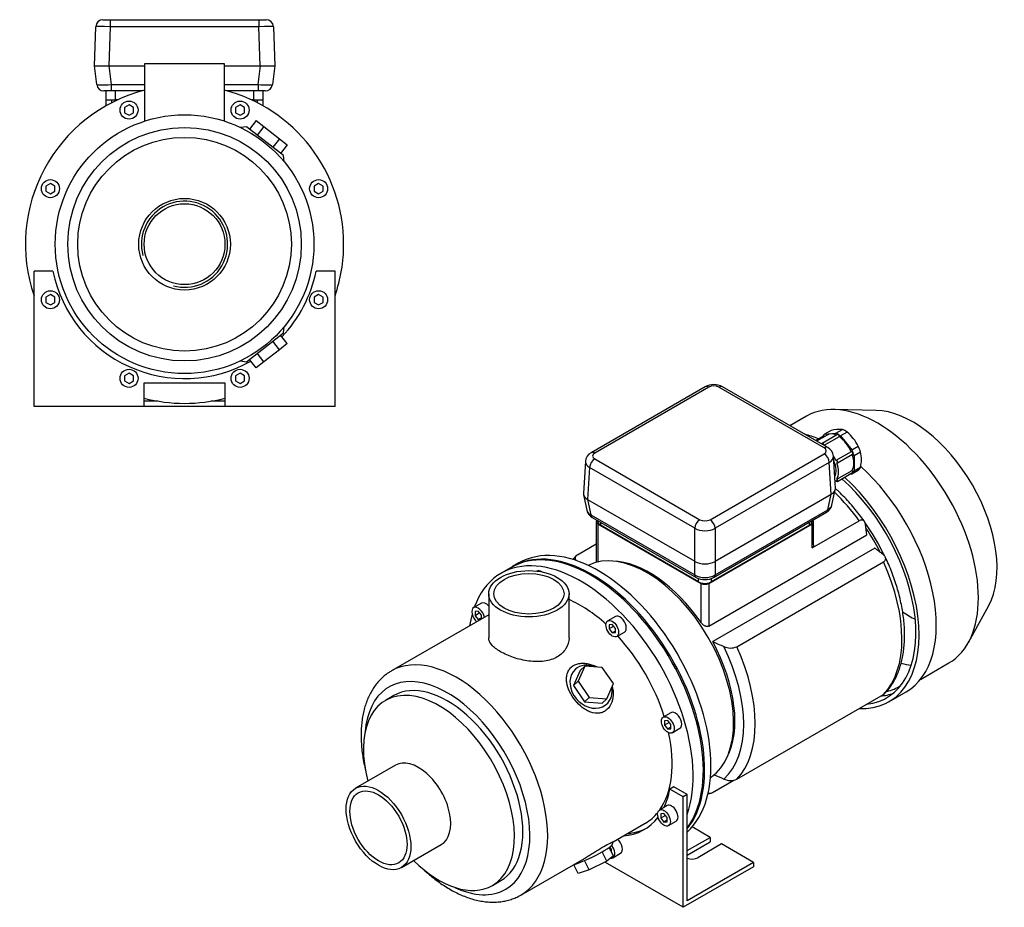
# Model space of a CAD drawing. Header units: millimetres. Extents: x 116 to 1178, y 12 to 768.
# Tile 2 of 2: x 632 to 1178, y 12 to 505. Entities that reach past the tile are written whole.
import ezdxf

# ---------------------------------------------------------------- set-up
doc = ezdxf.new("R2010")
doc.units = ezdxf.units.MM
for name, color, linetype in [('BASETTA_MEC_80-9', 7, 'Continuous'), ('CARCASSA_MEC_80', 7, 'Continuous'), ('COPRIVENTOLA_MEC', 7, 'Continuous'), ('CORPO_MH_9_[2-3]', 7, 'Continuous'), ('FLANGIA_MOTORE_T', 7, 'Continuous'), ('GHIERA_PG13_5_CO', 7, 'Continuous'), ('STAFFA_3-5-9_INT', 7, 'Continuous')]:
    doc.layers.add(name, color=color, linetype=linetype)

# ---------------------------------------------------------------- blocks, each defined once
blk = doc.blocks.new('SE')
at = {"layer": 'BASETTA_MEC_80-9', "color": 7, "linetype": 'Continuous'}
for p, q in [((1012.08, 300.93), (948.8, 264.4)), ((1014.08, 300.74), (950.8, 264.2)), ((1078.07, 267.06), (1019.73, 300.74)), ((1080.07, 267.25), (1021.73, 300.93)), ((1014.78, 227.25), (1078.07, 263.79)), ((1084.31, 244.65), (1083.23, 262.48)), ((945.63, 259.62), (944.56, 241.79)), ((950.8, 260.93), (1009.13, 227.25)), ((1080.9, 259.01), (1017.61, 222.47)), ((1081.97, 241.34), (1080.9, 259.01)), ((947.97, 256.15), (946.9, 238.48)), ((1006.3, 222.47), (947.97, 256.15)), ((944.61, 241.08), (946.44, 232.47)), ((1017.61, 204.18), (1081.97, 241.34)), ((1080.18, 232.8), (1082, 241.36)), ((1082.43, 235.33), (1084.26, 243.93)), ((946.86, 238.5), (948.68, 229.94)), ((946.9, 238.48), (1006.3, 204.18)), ((948.68, 229.94), (1006.34, 196.65)), ((1016.77, 195.21), (1079.38, 231.35)), ((1017.57, 196.65), (1080.18, 232.8)), ((949.49, 228.5), (1007.15, 195.21)), ((952.51, 226.75), (952.51, 226.23)), ((953.98, 225.91), (953.98, 224.19)), ((1008.42, 192.76), (953.98, 224.19)), ((1069.94, 224.19), (1015.49, 192.76)), ((1069.94, 224.19), (1069.94, 225.91)), ((1071.41, 226.23), (1071.41, 226.75)), ((1006.3, 204.18), (1006.3, 222.47)), ((1017.61, 222.47), (1017.61, 204.18)), ((1006.34, 196.65), (1006.34, 204.16)), ((1017.57, 204.16), (1017.57, 196.65)), ((1008.42, 192.76), (1008.42, 194.64)), ((1015.49, 194.63), (1015.49, 192.76))]:
    blk.add_line(p, q, dxfattribs=at)
for centre, radius, start, end in [((1016.91, 291.95), 10.2, 61.7475, 118.2525), ((951.54, 259.17), 5.9, 117.7394, 175.7811), ((1077.34, 262.05), 5.88, 4.1388, 62.3012), ((1076.6, 236.59), 5.93, 297.8773, 347.7032), ((952.25, 233.73), 5.92, 192.2812, 242.1613), ((1011.96, 204.13), 10.13, 241.6826, 298.3174)]:
    blk.add_arc(centre, radius, start, end, dxfattribs=at)
for centre, major_axis, ratio, start_param, end_param in [((1014.08, 297.47), (2, -3.46), 0.57735, 2.356194, 3.141593), ((1016.91, 299.1), (4, 0), 0.578054, 0.786007, 2.355586), ((1019.73, 297.47), (-2, -3.46), 0.57735, 3.141593, 3.926991), ((950.8, 260.93), (2, -3.46), 0.57735, 2.356194, 3.14187), ((953.63, 262.57), (4, 0), 0.576647, 2.356803, 3.926382), ((1078.07, 263.79), (-2, -3.46), 0.57735, 3.141988, 3.926991), ((1075.24, 265.42), (-4, 0), 0.576647, 2.356803, 3.926382), ((1078.07, 260.53), (2, -3.46), 0.57735, 0.820305, 2.356194), ((1075.24, 262.16), (-8, -0.24), 0.576999, 2.339382, 3.158416), ((953.63, 259.3), (8, -0.24), 0.576999, 3.125293, 3.943803), ((950.8, 257.67), (2, 3.46), 0.57735, 0.785398, 2.321288), ((952.59, 242.03), (8.03, 0.6), 0.572756, 3.063966, 3.876802), ((1076.28, 244.89), (-8.03, 0.6), 0.572756, 2.406383, 3.219219), ((1074.48, 236.44), (-7.99, 0.83), 0.573109, 2.423363, 3.080945), ((954.38, 233.58), (7.99, 0.83), 0.573109, 3.20224, 3.859822), ((951.49, 231.96), (2, 3.46), 0.57735, 2.478368, 3.141593), ((1077.38, 234.82), (-2, 3.46), 0.57735, 3.141593, 3.804818), ((957.51, 226.23), (5, 0), 0.57735, 3.141593, 3.926991), ((1009.13, 223.99), (2, 3.46), 0.57735, 0.785398, 2.321288), ((1011.96, 228.89), (-4, 0), 0.578054, 0.786007, 2.355586), ((1014.78, 223.99), (-2, 3.46), 0.57735, 3.961897, 5.497787), ((1066.41, 226.23), (-5, 0), 0.57735, 2.356194, 3.141593), ((1011.96, 225.62), (8, 0), 0.557214, 3.9276, 5.497178), ((1011.96, 207.75), (-8, 0), 0.630132, 0.792825, 2.348768), ((1011.96, 200.34), (-8, 0), 0.647258, 0.792825, 2.348768), ((1009.15, 198.67), (2, 3.46), 0.57735, 2.478368, 3.142389), ((1014.77, 198.67), (-2, 3.46), 0.57735, 3.140946, 3.804818), ((1011.96, 194.8), (5, 0), 0.57735, 3.926991, 5.497787)]:
    blk.add_ellipse(centre, major_axis=major_axis, ratio=ratio, start_param=start_param, end_param=end_param, dxfattribs=at)
for points in [[(1082, 241.36), (1081.98, 241.35), (1081.97, 241.34)], [(946.9, 238.48), (946.88, 238.49), (946.86, 238.5)], [(1006.34, 204.16), (1006.32, 204.17), (1006.3, 204.18)], [(1017.61, 204.18), (1017.59, 204.17), (1017.57, 204.16)]]:
    blk.add_open_spline(points, degree=2, dxfattribs=at)
at = {"layer": 'CARCASSA_MEC_80', "color": 7, "linetype": 'Continuous'}
for p, q in [((951.68, 226.23), (951.68, 203.61)), ((952.56, 225.01), (1009.84, 191.94)), ((952.56, 225.01), (952.56, 203.82)), ((1014.08, 191.94), (1071.35, 225.01)), ((1071.35, 211.56), (1097.55, 226.69)), ((1071.35, 211.56), (1071.35, 225.01)), ((1072.23, 213.28), (1072.23, 226.23)), ((1014.08, 168.23), (1101.76, 218.85)), ((941.23, 207.84), (951.68, 213.87)), ((1106.1, 211.48), (1016.3, 159.63)), ((1029.59, 156.82), (1110.97, 203.8)), ((1009.84, 170.2), (1009.84, 191.94)), ((1014.08, 191.94), (1014.08, 168.23)), ((1029.59, 83.34), (1110.97, 130.32)), ((1016.17, 75.95), (1028.03, 82.8))]:
    blk.add_line(p, q, dxfattribs=at)
for centre, radius, start, end in [((312.69, 120.5), 795.18, 7.10446, 7.51871), ((658.19, -384.85), 745.81, 52.63707, 53.08951), ((1467.4, 1176.14), 1112.1, 246.06954, 246.41619), ((1026.14, 164.75), 8.65, 244.8351, 293.5594), ((1467.4, 1102.65), 1112.1, 246.11503, 246.41619), ((1026.14, 91.24), 8.62, 244.7509, 293.6436)]:
    blk.add_arc(centre, radius, start, end, dxfattribs=at)
for centre, major_axis, start_param, end_param in [((1066.79, 192.57), (-38.5, 66.68), 4.897433, 5.177689), ((954.68, 226.23), (3, 0), 2.660527, 3.926991), ((1069.23, 226.23), (-3, 0), 2.356194, 3.622658), ((1074.54, 197.04), (-32.5, 56.29), 4.564895, 4.889845), ((1072.42, 195.82), (-33.5, 58.02), 4.613278, 4.840274), ((981.2, 143.15), (-33.5, 58.02), 4.848677, 5.941491), ((1066.79, 192.57), (38.5, -66.68), 0.161239, 1.409558), ((1011.96, 193.16), (-3, 0), 0.785398, 2.356194), ((981.2, 143.15), (33.5, -58.02), 0.341695, 1.521821), ((981.93, 143.58), (36.43, -63.11), 0.11977, 1.451026), ((985.41, 145.59), (38.5, -66.68), 0.161239, 1.409558)]:
    blk.add_ellipse(centre, major_axis=major_axis, ratio=0.57735, start_param=start_param, end_param=end_param, dxfattribs=at)
for points, knots in [([(1100.42, 226.26), (1100.35, 226.36), (1099.45, 227.64), (1097.48, 230.25), (1094.68, 233.75), (1091.73, 237.13), (1088.71, 240.35), (1086.22, 242.8), (1084.74, 244.17), (1084.31, 244.56)], [0, 0, 0, 0, 0.0039802, 0.0538507, 0.1037483, 0.1536769, 0.2036434, 0.2536545, 0.2740176, 0.2740176, 0.2740176, 0.2740176]), ([(1101.03, 224.55), (1100.96, 225.04), (1100.85, 225.47), (1100.58, 226.03), (1100.47, 226.21), (1100.23, 226.51), (1100.09, 226.65), (1099.79, 226.86), (1099.62, 226.95), (1099.27, 227.06), (1099.07, 227.09), (1098.77, 227.09), (1098.66, 227.08), (1098.45, 227.04), (1098.34, 227.02), (1098.01, 226.92), (1097.78, 226.82), (1097.55, 226.69)], [0, 0, 0, 0, 0.25, 0.25, 0.375, 0.375, 0.5, 0.5, 0.625, 0.625, 0.75, 0.75, 0.8125, 0.8125, 0.875, 0.875, 1, 1, 1, 1]), ([(1072.23, 213.27), (1072.23, 213.13), (1072.22, 212.98), (1072.17, 212.66), (1072.12, 212.49), (1071.97, 212.17), (1071.88, 212.02), (1071.65, 211.77), (1071.51, 211.65), (1071.35, 211.56)], [0.5278319, 0.5278319, 0.5278319, 0.5278319, 0.625, 0.625, 0.75, 0.75, 0.875, 0.875, 1, 1, 1, 1]), ([(941.23, 207.84), (941, 207.7), (940.8, 207.56), (940.46, 207.24), (940.33, 207.06), (940.12, 206.71), (940.05, 206.53), (939.98, 206.15), (939.97, 205.97), (940.02, 205.59), (940.07, 205.41), (940.22, 205.04), (940.32, 204.86), (940.5, 204.61), (940.56, 204.53), (940.62, 204.45)], [0, 0, 0, 0, 0.125, 0.125, 0.25, 0.25, 0.375, 0.375, 0.5, 0.5, 0.625, 0.625, 0.75, 0.75, 0.8079904, 0.8079904, 0.8079904, 0.8079904]), ([(1110.97, 203.8), (1111.2, 203.94), (1111.4, 204.08), (1111.74, 204.4), (1111.87, 204.57), (1112.08, 204.93), (1112.15, 205.11), (1112.22, 205.49), (1112.23, 205.67), (1112.18, 206.05), (1112.13, 206.23), (1111.98, 206.6), (1111.88, 206.77), (1111.64, 207.12), (1111.5, 207.29), (1111.17, 207.62), (1110.99, 207.77), (1110.8, 207.92)], [0, 0, 0, 0, 0.125, 0.125, 0.25, 0.25, 0.375, 0.375, 0.5, 0.5, 0.625, 0.625, 0.75, 0.75, 0.875, 0.875, 1, 1, 1, 1]), ([(940.59, 207.32), (940.05, 206.76), (939.43, 206.12), (938.82, 205.4), (938.65, 205.2)], [0, 0, 0, 0, 0.03326169, 0.04529705, 0.04529705, 0.04529705, 0.04529705]), ([(1111.61, 130.83), (1112.15, 131.39), (1113.23, 132.51), (1114.91, 134.69), (1116.54, 137.21), (1118.01, 139.95), (1119.28, 142.89), (1120.36, 146.01), (1121.24, 149.3), (1121.92, 152.76), (1122.4, 156.36), (1122.67, 160.09), (1122.73, 163.93), (1122.59, 167.88), (1122.24, 171.91), (1121.69, 176.01), (1120.94, 180.17), (1120, 184.36), (1118.87, 188.59), (1117.55, 192.82), (1116.05, 197.06), (1114.39, 201.23), (1112.97, 204.5), (1112.18, 206.14), (1111.98, 206.55)], [0, 0, 0, 0, 0.033332, 0.079113, 0.125254, 0.171797, 0.218745, 0.266066, 0.313703, 0.361587, 0.409648, 0.457822, 0.506056, 0.554308, 0.602545, 0.650752, 0.69892, 0.747045, 0.795127, 0.84317, 0.891177, 0.939153, 0.987106, 1, 1, 1, 1]), ([(1014.08, 168.23), (1013.92, 168.13), (1013.74, 168.07), (1013.37, 168), (1013.17, 168), (1012.77, 168.04), (1012.57, 168.09), (1012.17, 168.22), (1011.98, 168.31), (1011.59, 168.51), (1011.41, 168.63), (1011.05, 168.89), (1010.88, 169.03), (1010.55, 169.33), (1010.39, 169.5), (1010.1, 169.84), (1009.96, 170.01), (1009.84, 170.2)], [0, 0, 0, 0, 0.125, 0.125, 0.25, 0.25, 0.375, 0.375, 0.5, 0.5, 0.625, 0.625, 0.75, 0.75, 0.875, 0.875, 1, 1, 1, 1]), ([(1111.64, 130.83), (1111.62, 130.81), (1111.6, 130.78), (1111.4, 130.6), (1111.2, 130.45), (1110.97, 130.32)], [0.8568969, 0.8568969, 0.8568969, 0.8568969, 0.875, 0.875, 1, 1, 1, 1]), ([(1013.73, 75.91), (1013.75, 75.9), (1013.76, 75.89), (1013.93, 75.77), (1014.09, 75.69), (1014.45, 75.57), (1014.65, 75.54), (1014.95, 75.55), (1015.06, 75.56), (1015.27, 75.59), (1015.38, 75.62), (1015.71, 75.72), (1015.94, 75.82), (1016.17, 75.95)], [0.4885531, 0.4885531, 0.4885531, 0.4885531, 0.5, 0.5, 0.625, 0.625, 0.75, 0.75, 0.8125, 0.8125, 0.875, 0.875, 1, 1, 1, 1])]:
    blk.add_open_spline(points, degree=3, knots=knots, dxfattribs=at)
blk.add_open_spline([(1013.67, 75.3), (1014.19, 75.39), (1014.72, 75.49), (1015.3, 75.61)], degree=3, dxfattribs=at)
at = {"layer": 'COPRIVENTOLA_MEC', "color": 7, "linetype": 'Continuous'}
for p, q in [((1068.27, 284.65), (1059.11, 279.36)), ((1106.89, 287.86), (1083.5, 288.34)), ((1158.09, 159.16), (1169.36, 179.65)), ((1131.47, 138.69), (1147.27, 147.81)), ((1113.98, 126.28), (1123.52, 131.79))]:
    blk.add_line(p, q, dxfattribs=at)
for centre, major_axis, start_param, end_param in [((1107.77, 216.23), (-39.5, 68.42), 3.141593, 6.283185), ((1127.22, 227.46), (-33.09, 57.31), 3.477609, 5.947168), ((1083.02, 201.94), (-40.5, 70.15), -0.643575, -0.508007), ((1083.02, 201.94), (-40.5, 70.15), 3.141593, 5.226289), ((1073.48, 196.43), (-39.25, 67.98), 2.888604, 5.234492), ((1073.48, 196.43), (-40.5, 70.15), 2.78844, 5.216823), ((1125.45, 226.44), (-32.29, 55.93), -4.011109, -3.857659), ((1107.38, 216), (-38.25, 66.25), -3.675461, -3.567659), ((1081.25, 200.92), (-38.25, 66.25), 2.979884, 3.170167), ((1081.25, 200.92), (-39.25, 67.98), 2.888604, 3.042345)]:
    blk.add_ellipse(centre, major_axis=major_axis, ratio=0.57735, start_param=start_param, end_param=end_param, dxfattribs=at)
at = {"layer": 'CORPO_MH_9_[2-3]', "color": 7, "linetype": 'Continuous'}
for p, q in [((904.55, 200.8), (898.89, 197.53)), ((892.06, 186.18), (892.06, 161.69)), ((936.56, 161.69), (936.56, 186.18)), ((887.93, 180.95), (883.68, 178.5)), ((886.18, 176.53), (884.42, 176.37)), ((884.42, 176.37), (884.42, 174.02)), ((887, 175.51), (884.42, 174.02)), ((887.95, 174.33), (886.18, 176.53)), ((892.06, 174.54), (838.13, 143.4)), ((884.42, 174.02), (886.18, 171.82)), ((887.95, 172.84), (886.18, 171.82)), ((886.18, 171.82), (887.56, 171.94)), ((887.95, 172.17), (887.95, 174.33)), ((962.3, 173.59), (958.06, 171.14)), ((960.56, 169.16), (958.79, 169.01)), ((958.79, 169.01), (958.79, 166.65)), ((961.38, 168.14), (958.79, 166.65)), ((958.79, 166.65), (960.56, 164.45)), ((962.32, 166.96), (960.56, 169.16)), ((962.32, 165.47), (960.56, 164.45)), ((960.56, 164.45), (962.32, 164.61)), ((962.32, 164.61), (962.32, 166.96)), ((963.06, 162.48), (967.3, 164.93)), ((942.66, 143.67), (938.99, 135.27)), ((945.27, 146.03), (941.61, 137.63)), ((945.27, 146.03), (942.66, 143.67)), ((955.04, 145.38), (945.27, 146.03)), ((961.15, 136.34), (955.04, 145.38)), ((941.61, 137.63), (938.99, 135.27)), ((941.61, 137.63), (947.72, 128.58)), ((938.99, 135.27), (945.11, 126.23)), ((957.49, 127.94), (961.15, 136.34)), ((839.43, 129.72), (834.79, 127.04)), ((947.72, 128.58), (945.11, 126.23)), ((945.11, 126.23), (954.88, 125.59)), ((947.72, 128.58), (957.49, 127.94)), ((957.49, 127.94), (954.88, 125.59)), ((993.1, 120.23), (988.86, 117.78)), ((991.36, 115.81), (989.59, 115.65)), ((989.59, 115.65), (989.59, 113.29)), ((992.18, 114.79), (989.59, 113.29)), ((993.13, 113.61), (991.36, 115.81)), ((989.59, 113.29), (991.36, 111.09)), ((993.13, 112.11), (991.36, 111.09)), ((991.36, 111.09), (993.13, 111.25)), ((993.13, 111.25), (993.13, 113.61)), ((993.86, 109.12), (998.1, 111.57)), ((840.29, 91.13), (818.17, 78.36)), ((961.06, 48.68), (978.89, 58.97)), ((843.57, 34.36), (865.69, 47.13)), ((961.15, 40.84), (958.89, 45.48)), ((960.46, 46.88), (961.09, 48.67)), ((909.88, 19.13), (945.1, 39.46)), ((947.72, 33.08), (945.2, 38.26)), ((957.49, 37.95), (954.98, 43.11)), ((961.15, 40.84), (957.49, 37.95)), ((941.61, 31.1), (939.26, 35.93)), ((947.72, 33.08), (941.61, 31.1)), ((957.49, 37.95), (947.72, 33.08)), ((894.04, 24.42), (898.68, 27.09))]:
    blk.add_line(p, q, dxfattribs=at)
for centre, major_axis, ratio, start_param, end_param in [((948.67, 124.37), (44.13, -76.43), 0.57735, 0.241164, 3.141593), ((943.02, 121.11), (44.13, -76.43), 0.57735, 0.45581, 3.593987), ((921.23, 194.41), (2.5, -4.33), 0.57735, 2.288708, 3.141593), ((890.43, 176.62), (2.5, -4.33), 0.57735, 1.876836, 3.141593), ((943.02, 121.11), (35.88, -62.14), 0.57735, 2.076031, 2.48384), ((943.02, 121.11), (44.13, -76.43), 0.57735, 3.660226, 3.763049), ((886.18, 174.17), (-2.5, 4.33), 0.57735, 0, 2.122878), ((886.18, 174.17), (-2.5, 4.33), 0.57735, 4.160308, 6.283185), ((964.8, 169.26), (2.5, -4.33), 0.57735, 0, 3.141593), ((943.02, 121.11), (35.88, -62.14), 0.57735, 1.202887, 1.938706), ((874, 81.26), (-35.88, 62.14), 0.57735, 3.140769, 6.283185), ((869.05, 78.41), (32.38, -56.08), 0.57735, 0, 3.835482), ((874, 81.26), (-35.88, 62.14), 0.57735, 0, 0.000067), ((948.77, 134.63), (-8.7, 9.66), 0.810411, 0, 4.056698), ((948.77, 134.63), (-8.7, 9.66), 0.810411, 5.253429, 6.283185), ((869.05, 78.41), (29.63, -51.31), 0.57735, 0, 3.141593), ((864.42, 75.73), (29.62, -51.31), 0.57735, 0, 4.269345), ((995.6, 115.9), (2.5, -4.33), 0.57735, 0, 3.141593), ((943.02, 121.11), (35.88, -62.14), 0.57735, 0.25816, 1.065562), ((852.99, 69.13), (12.7, -22), 0.57735, 0, 3.141593), ((943.02, 121.11), (35.88, -62.14), 0.57735, 0, 0.21901), ((948.77, 41.34), (11.69, 5.69), 0.099506, 3.627919, 6.183016), ((864.42, 75.73), (29.62, -51.31), 0.57735, 5.155433, 6.283185), ((869.05, 78.41), (32.38, -56.08), 0.57735, 5.589296, 6.283185)]:
    blk.add_ellipse(centre, major_axis=major_axis, ratio=ratio, start_param=start_param, end_param=end_param, dxfattribs=at)
for centre, major_axis in [((914.31, 186.18), (-22.25, 0)), ((914.31, 186.18), (-19.48, 0)), ((960.56, 166.81), (-2.5, 4.33)), ((991.36, 113.45), (-2.5, 4.33)), ((830.87, 56.36), (12.7, -22)), ((830.87, 56.36), (-11.21, 19.42))]:
    blk.add_ellipse(centre, major_axis=major_axis, ratio=0.57735, dxfattribs=at)
for points, knots in [([(936.56, 161.69), (936.56, 161.69), (936.56, 161.69), (936.56, 159.65), (935.98, 157.59), (934.33, 154.86), (933.63, 154), (932.01, 152.44), (931.08, 151.75), (929.02, 150.55), (927.86, 150.05), (925.44, 149.26), (924.15, 148.98), (920.09, 148.42), (917.21, 148.47), (912.86, 149.03), (911.42, 149.3), (908.58, 149.97), (907.17, 150.37), (904.48, 151.27), (903.2, 151.77), (900.76, 152.85), (899.61, 153.43), (896.52, 155.22), (894.85, 156.51), (893.19, 158.44), (892.76, 159.1), (892.2, 160.39), (892.06, 161.04), (892.06, 161.69), (892.06, 161.69), (892.06, 161.69)], [0.1249711, 0.1249711, 0.1249711, 0.1249711, 0.125, 0.125, 0.1875, 0.1875, 0.21875, 0.21875, 0.25, 0.25, 0.28125, 0.28125, 0.3125, 0.3125, 0.375, 0.375, 0.40625, 0.40625, 0.4375, 0.4375, 0.46875, 0.46875, 0.5, 0.5, 0.5625, 0.5625, 0.59375, 0.59375, 0.625, 0.625, 0.6250739, 0.6250739, 0.6250739, 0.6250739]), ([(957.63, 121.92), (957.03, 121.38), (956.38, 120.96), (954.97, 120.31), (954.21, 120.09), (951.88, 119.76), (950.22, 119.98), (947.8, 120.82), (946.99, 121.19), (945.43, 122.06), (944.67, 122.57), (942.45, 124.27), (941.1, 125.62), (938.69, 128.63), (937.69, 130.24), (936.11, 133.6), (935.57, 135.29), (935.18, 137.79), (935.13, 138.6), (935.19, 140.18), (935.3, 140.95), (935.71, 142.42), (935.99, 143.1), (936.75, 144.36), (937.23, 144.95), (938.92, 146.45), (940.41, 147.15), (942.9, 147.63), (943.78, 147.7), (945.56, 147.65), (946.47, 147.54), (948.96, 147), (950.51, 146.41), (951.95, 145.62)], [0, 0, 0, 0, 0.03125, 0.03125, 0.0625, 0.0625, 0.125, 0.125, 0.15625, 0.15625, 0.1875, 0.1875, 0.25, 0.25, 0.3125, 0.3125, 0.375, 0.375, 0.40625, 0.40625, 0.4375, 0.4375, 0.46875, 0.46875, 0.5, 0.5, 0.5625, 0.5625, 0.59375, 0.59375, 0.625, 0.625, 0.6792325, 0.6792325, 0.6792325, 0.6792325]), ([(838.14, 143.38), (837.47, 142.99), (836.16, 142.22), (834.06, 140.62), (831.98, 138.71), (830.05, 136.57), (828.3, 134.23), (826.73, 131.68), (825.33, 128.93), (824.13, 125.98), (823.13, 122.86), (822.33, 119.57), (821.74, 116.12), (821.36, 112.53), (821.19, 108.83), (821.23, 105.01), (821.49, 101.11), (821.95, 97.14), (822.61, 93.12), (823.25, 90.09), (823.66, 88.41), (823.73, 88.09)], [0, 0, 0, 0, 0.0138922, 0.0325536, 0.0512418, 0.0700281, 0.0889739, 0.1081249, 0.1275076, 0.1471267, 0.166967, 0.1869971, 0.2071765, 0.2274619, 0.2478138, 0.2681993, 0.2885902, 0.3089684, 0.329325, 0.3496555, 0.3544289, 0.3544289, 0.3544289, 0.3544289]), ([(960.53, 134.8), (960.85, 133.63), (961.03, 132.44), (961.16, 129.46), (960.9, 127.65), (959.75, 124.43), (958.83, 122.99), (957.63, 121.92)], [0.8346005, 0.8346005, 0.8346005, 0.8346005, 0.875, 0.875, 0.9375, 0.9375, 1, 1, 1, 1]), ([(945.1, 39.46), (945.17, 39.5), (945.24, 39.54), (946.08, 40.03), (946.86, 40.5), (948.44, 41.47), (949.26, 41.98), (950.89, 43), (951.69, 43.5), (953.27, 44.48), (954.06, 44.97), (956.28, 46.3), (957.61, 47.05), (959.14, 47.85), (959.58, 48.07), (960.3, 48.4), (960.57, 48.52), (960.99, 48.68), (961.1, 48.71), (961.09, 48.7)], [0.3721818, 0.3721818, 0.3721818, 0.3721818, 0.375, 0.375, 0.40625, 0.40625, 0.4375, 0.4375, 0.46875, 0.46875, 0.5, 0.5, 0.5625, 0.5625, 0.59375, 0.59375, 0.625, 0.625, 0.6619883, 0.6619883, 0.6619883, 0.6619883]), ([(855.05, 34.05), (855.33, 33.79), (856.63, 32.57), (858.98, 30.48), (862.14, 27.92), (865.36, 25.56), (868.62, 23.42), (871.92, 21.49), (875.24, 19.81), (878.58, 18.36), (881.91, 17.18), (885.22, 16.25), (888.49, 15.6), (891.72, 15.21), (894.87, 15.11), (897.93, 15.28), (900.89, 15.72), (903.74, 16.43), (906.42, 17.39), (908.51, 18.33), (909.52, 18.95), (909.83, 19.13)], [0.647647, 0.647647, 0.647647, 0.647647, 0.6531925, 0.6735268, 0.6938969, 0.7143042, 0.7347476, 0.7552228, 0.7757205, 0.7962203, 0.8166927, 0.8371015, 0.8574022, 0.8775458, 0.8974856, 0.9171858, 0.9366291, 0.9558218, 0.974794, 0.9935964, 1, 1, 1, 1])]:
    blk.add_open_spline(points, degree=3, knots=knots, dxfattribs=at)
at = {"layer": 'FLANGIA_MOTORE_T', "color": 7, "linetype": 'Continuous'}
blk.add_line((908.79, 203.25), (905.25, 201.21), dxfattribs=at)
for centre, major_axis, start_param, end_param in [((949.38, 124.78), (44.12, -76.43), 0.219659, 3.149605), ((952.91, 126.82), (44.12, -76.43), 0.121401, 3.141593), ((979.78, 142.34), (34, -58.89), 0.037781, 3.103812)]:
    blk.add_ellipse(centre, major_axis=major_axis, ratio=0.57735, start_param=start_param, end_param=end_param, dxfattribs=at)
at = {"layer": 'GHIERA_PG13_5_CO', "color": 7, "linetype": 'Continuous'}
for p, q in [((1077.82, 273.76), (1073.31, 271.16)), ((1079.73, 274.2), (1073.89, 270.82)), ((1085.48, 274.44), (1076.99, 269.54)), ((1086.35, 273.29), (1077.98, 268.46)), ((1081.94, 276.79), (1078.31, 274.7)), ((1078.31, 274.7), (1084.55, 275.26)), ((1084.55, 275.26), (1088.18, 277.35)), ((1090.78, 275.85), (1087.15, 273.76)), ((1087.15, 273.76), (1093.39, 265.99)), ((1093.39, 265.99), (1097.02, 268.09)), ((1093.13, 264.92), (1084.65, 260.02)), ((1085.4, 258.72), (1093.88, 263.62)), ((1098.32, 264.74), (1094.69, 262.65)), ((1094.69, 262.65), (1094.69, 254.32)), ((1085.1, 249.72), (1093.59, 254.62)), ((1085.4, 248.52), (1093.88, 253.41)), ((1093.39, 252.47), (1092.04, 252.35)), ((1097.02, 254.57), (1093.39, 252.47)), ((1094.69, 254.32), (1098.32, 256.42)), ((1084.08, 248.42), (1084.74, 248.8))]:
    blk.add_line(p, q, dxfattribs=at)
for centre, radius, start, end in [((1087.31, 251.9), 25.46, 88.0317, 102.1761), ((1073.15, 255.29), 27.09, 28.1909, 49.397), ((1077.31, 260.58), 21.42, 348.7901, 11.2099)]:
    blk.add_arc(centre, radius, start, end, dxfattribs=at)
for centre, major_axis, start_param, end_param in [((1085.85, 263.59), (-6.75, 11.69), 0.125517, 0.31778), ((1078.2, 273.11), (0.375, -0.65), 1.807572, 3.141593), ((1085.85, 263.59), (6.13, -10.61), 2.469888, 3.141593), ((1085.85, 263.59), (-6.75, 11.69), 5.361505, 5.634069), ((1085.85, 273.79), (0.375, -0.65), 0.41713, 3.141593), ((1085.85, 263.59), (6.13, -10.61), 1.366148, 2.299044), ((1089.48, 265.68), (-6.75, 11.69), 5.361505, 5.634069), ((1077.37, 268.89), (0.375, -0.65), 0.656535, 4.055854), ((1089.48, 265.68), (6.75, -11.69), 1.172715, 1.445279), ((1077.37, 258.69), (6.13, -10.61), 1.366148, 1.608074), ((1093.51, 264.27), (0.375, -0.65), 0, 3.141593), ((1085.85, 263.59), (6.75, -11.69), 1.172715, 1.445279), ((1085.85, 263.59), (6.13, -10.61), 0.31895, 1.251846), ((1077.37, 258.69), (5.18, -8.98), 0.321089, 1.394193), ((1085.02, 259.37), (0.375, -0.65), -0.630067, 3.248061), ((1077.37, 258.69), (6.12, -10.61), 0.31895, 1.251846), ((1085.85, 263.59), (6.75, -11.69), 0.125517, 0.398082), ((1093.51, 254.06), (-0.375, 0.65), 3.141593, 5.342456), ((1089.48, 265.68), (6.75, -11.69), 0.125517, 0.398082), ((1077.37, 258.69), (-6.12, 10.61), 3.242704, 3.346241), ((1085.02, 249.16), (-0.375, 0.65), 1.464328, 5.342456)]:
    blk.add_ellipse(centre, major_axis=major_axis, ratio=0.57735, start_param=start_param, end_param=end_param, dxfattribs=at)
at = {"layer": 'STAFFA_3-5-9_INT', "color": 7, "linetype": 'Continuous'}
for p, q in [((994.62, 79.07), (992.49, 77.84)), ((999.94, 73.55), (992.49, 77.84)), ((1002.06, 74.77), (994.62, 79.07)), ((1002.06, 74.77), (999.94, 73.55)), ((999.94, 12.31), (999.94, 73.55)), ((1002.06, 15.98), (1002.06, 74.77)), ((990.98, 68.7), (986.74, 66.25)), ((989.24, 64.28), (987.47, 64.12)), ((987.47, 64.12), (987.47, 61.76)), ((990.06, 63.25), (987.47, 61.76)), ((987.47, 61.76), (989.24, 59.56)), ((991.01, 62.08), (989.24, 64.28)), ((991.01, 60.58), (989.24, 59.56)), ((991.01, 59.72), (991.01, 62.08)), ((989.24, 59.56), (991.01, 59.72)), ((991.74, 57.59), (995.98, 60.04)), ((1014.79, 51.09), (1004.81, 56.85)), ((1002.06, 43.74), (1014.79, 51.09)), ((1014.79, 51.09), (1014.79, 48.64)), ((959.25, 45.47), (958.98, 45.31)), ((960.2, 44.29), (959.12, 45.64)), ((960.2, 42.8), (960.2, 44.29)), ((1002.06, 41.3), (1014.79, 48.64)), ((1021.15, 47.42), (1008, 39.83)), ((1038.83, 37.21), (1021.15, 47.42)), ((960.2, 42.8), (960.2, 42.8)), ((960.93, 39.8), (965.18, 42.25)), ((956.8, 37.21), (956.8, 37.61)), ((999.94, 12.31), (956.8, 37.21)), ((1038.83, 34.76), (999.94, 12.31)), ((1038.83, 37.21), (1002.06, 15.98)), ((1038.83, 37.21), (1038.83, 34.76))]:
    blk.add_line(p, q, dxfattribs=at)
for centre, major_axis, start_param, end_param in [((940.89, 119.88), (-37.25, 64.52), 3.514775, 3.724263), ((993.48, 64.37), (-2.5, 4.33), 3.141593, 6.283185), ((940.89, 119.88), (-37.25, 64.52), 2.869041, 3.382098), ((943.02, 121.11), (-37.25, 64.52), 2.869041, 3.113115), ((962.68, 46.58), (-2.5, 4.33), 3.141593, 5.26447), ((958.43, 44.13), (2.5, -4.33), 0, 1.815566), ((958.43, 44.13), (2.5, -4.33), 5.830585, 6.283185), ((1004.82, 41.66), (4.5, 0), 4.052757, 5.497787)]:
    blk.add_ellipse(centre, major_axis=major_axis, ratio=0.57735, start_param=start_param, end_param=end_param, dxfattribs=at)
blk.add_ellipse((989.24, 61.92), major_axis=(2.5, -4.33), ratio=0.57735, dxfattribs=at)
blk = doc.blocks.new('SE4')
at = {"layer": 'BASETTA_MEC_80-9', "color": 7, "linetype": 'Continuous'}
for p, q in [((678.07, 504.51), (682.06, 504.51)), ((682.06, 504.51), (764.56, 504.51)), ((682.06, 504.51), (682.06, 500.65)), ((764.56, 504.51), (768.56, 504.51)), ((764.56, 504.51), (764.56, 500.65)), ((673.31, 479.01), (674.07, 500.65)), ((682.06, 500.65), (681.31, 479.01)), ((764.56, 500.65), (682.06, 500.65)), ((765.32, 479.01), (764.56, 500.65)), ((772.56, 500.65), (773.31, 479.01)), ((673.31, 479.01), (673.31, 479.01)), ((674.6, 468.53), (673.31, 479.01)), ((681.25, 479.01), (682.54, 468.53)), ((681.31, 479.01), (701.06, 479.01)), ((745.56, 479.01), (765.32, 479.01)), ((764.09, 468.53), (765.37, 479.01)), ((773.31, 479.01), (772.03, 468.53)), ((773.31, 479.01), (773.31, 479.01)), ((682.54, 465.01), (678.57, 465.01)), ((679.81, 460.01), (679.81, 465.01)), ((682.54, 468.53), (701.06, 468.53)), ((682.54, 468.53), (682.54, 465.01)), ((699.58, 465.01), (682.54, 465.01)), ((684.81, 465.01), (684.81, 460.01)), ((745.56, 468.53), (764.09, 468.53)), ((764.09, 465.01), (747.04, 465.01)), ((761.81, 460.01), (761.81, 465.01)), ((764.09, 468.53), (764.09, 465.01)), ((768.06, 465.01), (764.09, 465.01)), ((766.81, 465.01), (766.81, 460.01)), ((686.06, 460.01), (684.81, 460.01)), ((761.81, 460.01), (760.57, 460.01))]:
    blk.add_line(p, q, dxfattribs=at)
for centre, start, end in [((678.07, 500.51), 90, 178), ((768.56, 500.51), 2, 90), ((678.57, 469.01), 187, 270), ((768.06, 469.01), 270, 353)]:
    blk.add_arc(centre, 4, start, end, dxfattribs=at)
for centre, major_axis, ratio, start_param, end_param in [((682.07, 500.51), (-8, 0.14), 0.017434, 4.713302, 6.282881), ((764.56, 500.51), (8, 0.14), 0.017434, 0.000304, 1.569883), ((681.33, 479.36), (-8.02, -0.35), 0.043312, 0.003409, 1.559352), ((765.3, 479.36), (8.02, -0.35), 0.043312, 4.723833, 6.279777), ((682.6, 469.01), (-8, -0.49), 0.060259, 0.003713, 1.559657), ((764.03, 469.01), (8, -0.49), 0.060259, 4.723529, 6.279472)]:
    blk.add_ellipse(centre, major_axis=major_axis, ratio=ratio, start_param=start_param, end_param=end_param, dxfattribs=at)
for points in [[(681.31, 479.01), (681.28, 479.01), (681.25, 479.01)], [(765.37, 479.01), (765.35, 479.01), (765.32, 479.01)]]:
    blk.add_open_spline(points, degree=2, dxfattribs=at)
at = {"layer": 'CARCASSA_MEC_80', "color": 7, "linetype": 'Continuous'}
for p, q in [((679.81, 456.8), (679.81, 460.01)), ((679.81, 460.01), (682.81, 460.01)), ((682.81, 460.01), (686.06, 460.01)), ((682.81, 460.01), (682.81, 458.42)), ((760.57, 460.01), (763.81, 460.01)), ((763.81, 458.42), (763.81, 460.01)), ((763.81, 460.01), (766.81, 460.01)), ((766.81, 460.01), (766.81, 456.8))]:
    blk.add_line(p, q, dxfattribs=at)
at = {"layer": 'CORPO_MH_9_[2-3]', "color": 7, "linetype": 'Continuous'}
for p, q in [((745.56, 480.01), (701.06, 480.01)), ((701.06, 480.01), (701.06, 448.23)), ((745.56, 448.23), (745.56, 480.01)), ((692.51, 457.27), (690.01, 455.83)), ((690.01, 455.83), (690.01, 452.94)), ((695.01, 455.83), (692.51, 457.27)), ((695.01, 452.94), (695.01, 455.83)), ((754.12, 457.27), (751.62, 455.83)), ((751.62, 455.83), (751.62, 452.94)), ((756.62, 455.83), (754.12, 457.27)), ((756.62, 452.94), (756.62, 455.83)), ((690.01, 452.94), (692.51, 451.5)), ((692.51, 451.5), (695.01, 452.94)), ((751.62, 452.94), (754.12, 451.5)), ((754.12, 451.5), (756.62, 452.94)), ((763, 448.63), (759.3, 443.9)), ((763, 448.63), (767.32, 445.25)), ((757.7, 445.15), (754.34, 444.74)), ((778.19, 429.14), (757.7, 445.15)), ((767.32, 445.25), (763.63, 440.52)), ((767.32, 445.25), (775.96, 438.5)), ((775.96, 438.5), (772.27, 433.77)), ((775.96, 438.5), (780.29, 435.12)), ((780.29, 435.12), (776.59, 430.39)), ((778.61, 425.75), (778.19, 429.14)), ((648.94, 413.71), (646.44, 412.26)), ((646.44, 412.26), (646.44, 409.38)), ((651.44, 412.26), (648.94, 413.71)), ((651.44, 409.38), (651.44, 412.26)), ((797.69, 413.71), (795.19, 412.26)), ((795.19, 412.26), (795.19, 409.38)), ((800.19, 412.26), (797.69, 413.71)), ((800.19, 409.38), (800.19, 412.26)), ((646.44, 409.38), (648.94, 407.93)), ((648.94, 407.93), (651.44, 409.38)), ((795.19, 409.38), (797.69, 407.93)), ((797.69, 407.93), (800.19, 409.38)), ((778.19, 330.89), (778.61, 334.25)), ((757.7, 314.88), (778.19, 330.89)), ((780.29, 324.91), (776.59, 329.64)), ((775.96, 321.53), (772.27, 326.26)), ((780.29, 324.91), (775.96, 321.53)), ((767.32, 314.78), (763.63, 319.51)), ((775.96, 321.53), (767.32, 314.78)), ((754.32, 315.3), (757.7, 314.88)), ((763, 311.4), (759.3, 316.13)), ((767.32, 314.78), (763, 311.4))]:
    blk.add_line(p, q, dxfattribs=at)
for centre, radius in [((692.51, 454.39), 5), ((754.12, 454.39), 5), ((723.31, 380.01), 71.75), ((723.31, 380.01), 64.75), ((723.31, 380.01), 59.25), ((648.94, 410.82), 5), ((797.69, 410.82), 5), ((723.31, 380.01), 25.4), ((723.31, 380.01), 22.42)]:
    blk.add_circle(centre, radius, dxfattribs=at)
for radius, start, end in [(88.25, 104.6033, 198.884), (88.25, 0, 75.3967), (23.9, 255, 195), (88.25, 341.116, 360), (88.25, 255.2289, 284.7711)]:
    blk.add_arc((723.31, 380.01), radius, start, end, dxfattribs=at)
at = {"layer": 'STAFFA_3-5-9_INT', "color": 7, "linetype": 'Continuous'}
for p, q in [((639.81, 290.01), (639.81, 365.01)), ((650.34, 365.01), (639.81, 365.01)), ((806.81, 365.01), (796.29, 365.01)), ((806.81, 290.01), (806.81, 365.01)), ((648.94, 352.1), (646.44, 350.65)), ((646.44, 350.65), (646.44, 347.77)), ((651.44, 350.65), (648.94, 352.1)), ((651.44, 347.77), (651.44, 350.65)), ((797.69, 352.1), (795.19, 350.65)), ((795.19, 350.65), (795.19, 347.77)), ((800.19, 350.65), (797.69, 352.1)), ((800.19, 347.77), (800.19, 350.65)), ((646.44, 347.77), (648.94, 346.32)), ((648.94, 346.32), (651.44, 347.77)), ((795.19, 347.77), (797.69, 346.32)), ((797.69, 346.32), (800.19, 347.77)), ((692.51, 308.53), (690.01, 307.09)), ((690.01, 307.09), (690.01, 304.2)), ((695.01, 307.09), (692.51, 308.53)), ((695.01, 304.2), (695.01, 307.09)), ((754.12, 308.53), (751.62, 307.09)), ((751.62, 307.09), (751.62, 304.2)), ((756.62, 307.09), (754.12, 308.53)), ((756.62, 304.2), (756.62, 307.09)), ((690.01, 304.2), (692.51, 302.76)), ((692.51, 302.76), (695.01, 304.2)), ((745.81, 303.01), (700.81, 303.01)), ((700.81, 303.01), (700.81, 290.01)), ((745.81, 290.01), (745.81, 303.01)), ((751.62, 304.2), (754.12, 302.76)), ((754.12, 302.76), (756.62, 304.2)), ((700.81, 290.01), (639.81, 290.01)), ((708.51, 293.01), (700.81, 293.01)), ((745.81, 290.01), (700.81, 290.01)), ((745.81, 293.01), (738.11, 293.01)), ((806.81, 290.01), (745.81, 290.01))]:
    blk.add_line(p, q, dxfattribs=at)
for centre in [(648.94, 349.21), (797.69, 349.21), (692.51, 305.64), (754.12, 305.64)]:
    blk.add_circle(centre, 5, dxfattribs=at)
for start, end in [(191.6155, 299.5328), (316.4672, 348.3845)]:
    blk.add_arc((723.31, 380.01), 74.5, start, end, dxfattribs=at)

msp = doc.modelspace()

# ---------------------------------------------------------------- block references
for name in ['SE4', 'SE']:
    msp.add_blockref(name, (0, 0))

doc.saveas('drawing.dxf')
